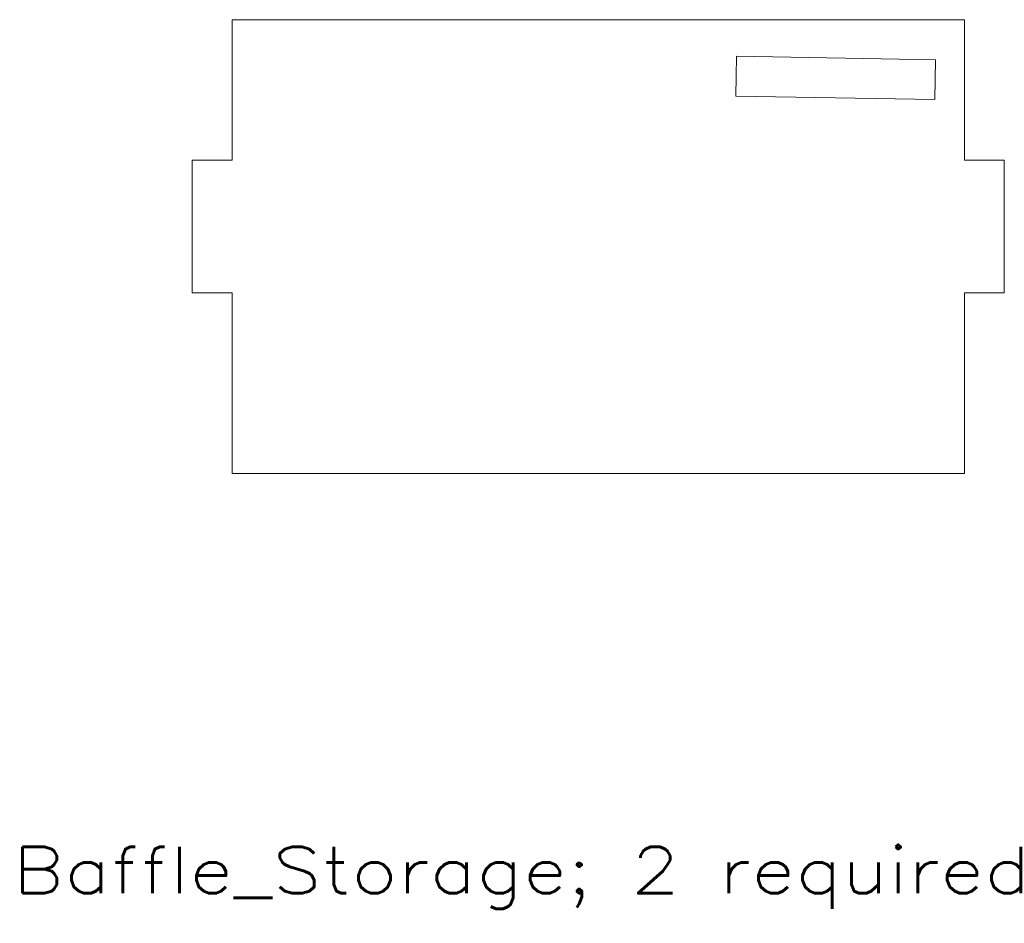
# Model space of a CAD drawing. Header units: millimetres. Extents: x 100.4 to 174.6, y 80.6 to 148.7.
import ezdxf

# ---------------------------------------------------------------- set-up
doc = ezdxf.new("R2010")
doc.units = ezdxf.units.MM
doc.layers.add('1', color=7, linetype='Continuous', true_color=0xffffff)
doc.styles.add('blockfont', font='simplex.shx')

msp = doc.modelspace()

# ---------------------------------------------------------------- linework, layer by layer
at = {"layer": '1', "color": 154, "linetype": 'Continuous', "lineweight": 18}
for p, q in [((171.632935, 148.706297), (116.452935, 148.706297)), ((116.452935, 148.706297), (116.452935, 138.111297)), ((171.632935, 138.111297), (171.632935, 148.706297)), ((154.457394, 145.951085), (154.405037, 142.951542)), ((169.455109, 145.689299), (154.457394, 145.951085)), ((169.402728, 142.689756), (169.455085, 145.6893)), ((169.402752, 142.689756), (169.455109, 145.689299)), ((154.405013, 142.951543), (169.402728, 142.689756)), ((154.405037, 142.951542), (169.402752, 142.689756)), ((169.402752, 142.689756), (169.402728, 142.689756)), ((113.452935, 138.111297), (116.452935, 138.111297)), ((113.452935, 138.111297), (113.452935, 128.111297)), ((171.632935, 138.111297), (174.632935, 138.111297)), ((174.632935, 128.111297), (174.632935, 138.111297)), ((113.452935, 128.111297), (116.452935, 128.111297)), ((116.452935, 128.111297), (116.452935, 114.516297)), ((171.632935, 114.516297), (171.632935, 128.111297)), ((171.632935, 128.111297), (174.632935, 128.111297)), ((116.452935, 114.516297), (171.632935, 114.516297))]:
    msp.add_line(p, q, dxfattribs=at)

# ---------------------------------------------------------------- texts
at = {"layer": '1', "color": 18, "linetype": 'Continuous', "lineweight": 13, "insert": (99.901754, 81.696141), "char_height": 3.5, "attachment_point": 7, "line_spacing_factor": 0.903614, "style": 'blockfont'}
msp.add_mtext('\\W1.2444;Baffle_Storage; 2 required', dxfattribs=at)

doc.saveas('drawing.dxf')
